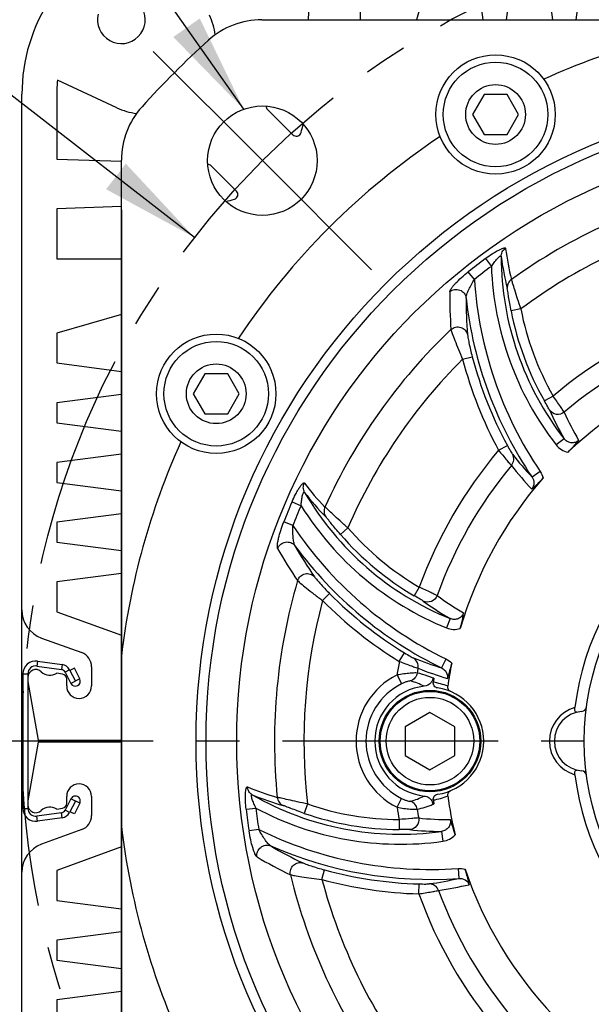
# Model space of a CAD drawing. Header units: millimetres. Extents: x -213 to 420, y -2 to 297.
# Tile 32 of 37: x 318 to 341, y 171 to 211. Entities that reach past the tile are written whole.
import ezdxf
from ezdxf.enums import TextEntityAlignment as Align

# ---------------------------------------------------------------- set-up
doc = ezdxf.new("R2010")
doc.units = ezdxf.units.MM
doc.header["$LTSCALE"] = 23.1
doc.linetypes.add('CENTER', pattern=[0.6, 0.375, -0.075, 0.075, -0.075])
doc.layers.get('0').update_dxf_attribs({"linetype": 'CONTINUOUS'})
for name, color, linetype in [('AXIS', 7, 'CONTINUOUS'), ('COMPONENTS', 7, 'CONTINUOUS'), ('DETAIL', 7, 'CONTINUOUS'), ('DIMENSION', 7, 'CONTINUOUS')]:
    doc.layers.add(name, color=color, linetype=linetype)
doc.styles.get("Standard").update_dxf_attribs({"font": 'arial.ttf'})
doc.styles.add('TEXTSTYLE_4', font='gdt')
doc.dimstyles.new('DIMSTYLE_5', dxfattribs={"dimtxt": 3, "dimasz": 4, "dimexe": 0.18, "dimexo": 0.0625, "dimgap": 0.09, "dimtad": 1, "dimdec": 3, "dimlfac": 2.5, "dimdsep": 46, "dimtxsty": 'STANDARD', "dimblk": '_FILLED', "dimblk1": '_FILLED', "dimblk2": '_FILLED', "dimcen": 0.09, "dimadec": 0, "dimazin": 0, "dimtp": 0.5, "dimtm": 0.5, "dimtfac": 1, "dimtdec": 3, "dimtofl": 0, "dimtmove": 0, "dimatfit": 3, "dimldrblk": '_FILLED', "dimfxl": 1, "dimtolj": 1, "dimarcsym": 0})
doc.dimstyles.new('DIMSTYLE_8', dxfattribs={"dimtxt": 3, "dimasz": 4, "dimexe": 0.18, "dimexo": 0.0625, "dimgap": 0.09, "dimtad": 1, "dimtih": 1, "dimtoh": 1, "dimlfac": 2.5, "dimdsep": 46, "dimtxsty": 'STANDARD', "dimblk": '_FILLED', "dimblk1": '_FILLED', "dimblk2": '_FILLED', "dimcen": 0.09, "dimadec": 0, "dimazin": 0, "dimtol": 1, "dimtp": 0.2, "dimtm": 0.2, "dimtfac": 1, "dimtofl": 0, "dimtmove": 0, "dimatfit": 3, "dimldrblk": '_FILLED', "dimfxl": 1, "dimtolj": 1, "dimarcsym": 0})
doc.dimstyles.get("Standard").update_dxf_attribs({"dimtxt": 3, "dimasz": 4, "dimexe": 0.18, "dimexo": 0.0625, "dimgap": 0.09, "dimtad": 1, "dimdec": 3, "dimdsep": 46, "dimtxsty": 'STANDARD', "dimblk": '_FILLED', "dimblk1": '_FILLED', "dimblk2": '_FILLED', "dimcen": 0.09, "dimadec": 0, "dimazin": 0, "dimtol": 1, "dimtp": 0.001, "dimtm": 0.001, "dimtfac": 1, "dimtdec": 3, "dimtofl": 0, "dimtmove": 0, "dimatfit": 3, "dimldrblk": '_FILLED', "dimfxl": 1, "dimtolj": 1, "dimarcsym": 0})

# ---------------------------------------------------------------- blocks, each defined once
blk = doc.blocks.new('_FILLED')
at = {"color": 0, "linetype": 'BYBLOCK'}
blk.add_solid([(0, 0), (-1, 0.1625), (-1, -0.1625)], dxfattribs=at)
blk = doc.blocks.new('*D10')
at = {"layer": 'DIMENSION', "color": 2, "linetype": 'CONTINUOUS'}
for p, q in [((321.712, 203.055), (321.712, 136.711)), ((379.712, 156.348), (379.712, 136.711)), ((321.712, 138.711), (350.712, 138.711)), ((379.712, 138.711), (350.712, 138.711))]:
    blk.add_line(p, q, dxfattribs=at)
at = {"layer": 'DIMENSION', "color": 2, "linetype": 'CONTINUOUS', "xscale": 4, "yscale": 4, "zscale": 4, "rotation": 180}
blk.add_blockref('_FILLED', (321.712, 138.711), dxfattribs=at)
at = {"layer": 'DIMENSION', "color": 2, "linetype": 'CONTINUOUS', "xscale": 4, "yscale": 4, "zscale": 4}
blk.add_blockref('_FILLED', (379.712, 138.711), dxfattribs=at)
at = {"layer": 'DIMENSION', "color": 2, "linetype": 'CONTINUOUS', "insert": (350.712, 142.461), "char_height": 3, "width": 11.11757, "attachment_point": 2, "line_spacing_factor": 0.9, "style": 'TEXTSTYLE_4'}
blk.add_mtext('{\\Fgdt;o}\\Farial.ttf;145', dxfattribs=at)
blk = doc.blocks.new('*D11')
at = {"layer": 'DIMENSION', "color": 2, "linetype": 'CONTINUOUS'}
for p, q in [((315.269, 207.681), (288.954, 207.681)), ((317.269, 207.681), (315.269, 207.681)), ((324.651, 201.946), (317.269, 207.681))]:
    blk.add_line(p, q, dxfattribs=at)
at = {"layer": 'DIMENSION', "color": 2, "linetype": 'CONTINUOUS', "xscale": 4, "yscale": 4, "zscale": 4, "rotation": 322.1593855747}
blk.add_blockref('_FILLED', (324.651, 201.946), dxfattribs=at)
at = {"layer": 'DIMENSION', "color": 2, "linetype": 'CONTINUOUS', "style": 'TEXTSTYLE_4'}
for s, p in [('`', (306.447, 208.431)), ('n', (295.954, 208.431))]:
    blk.add_text(s, height=3, dxfattribs=at).set_placement(p, align=Align.RIGHT)
at = {"layer": 'DIMENSION', "color": 2, "linetype": 'CONTINUOUS'}
for s, p in [('165', (302.947, 208.431)), ('0.2', (312.269, 208.431))]:
    blk.add_text(s, height=3, dxfattribs=at).set_placement(p, align=Align.RIGHT)

msp = doc.modelspace()

# ---------------------------------------------------------------- linework, layer by layer
at = {"layer": 'AXIS', "color": 2, "linetype": 'CENTER'}
for p, q in [((327.37822, 205.03533), (322.99416, 209.41939)), ((327.37822, 205.03533), (331.76229, 200.65127)), ((350.71194, 181.70162), (314.49792, 181.70162))]:
    msp.add_line(p, q, dxfattribs=at)
msp.add_circle((350.71194, 181.70162), 32.99885, dxfattribs=at)
at = {"layer": 'COMPONENTS', "color": 7, "linetype": 'CONTINUOUS'}
for p, q in [((334.31194, 213.30162), (333.56887, 210.70162)), ((336.25194, 210.70162), (335.91194, 213.30162)), ((337.51194, 213.30162), (337.17194, 210.70162)), ((339.05194, 210.70162), (338.71194, 213.30162)), ((340.31194, 213.30162), (339.97194, 210.70162)), ((329.26305, 211.90162), (329.22114, 210.70162)), ((331.32041, 210.70162), (331.32041, 211.90162)), ((327.35814, 210.70162), (374.06574, 210.70162)), ((321.52861, 207.16396), (319.14158, 208.27705)), ((317.71194, 155.70162), (317.71194, 207.70162)), ((319.11194, 207.70162), (319.11194, 205.10162)), ((336.28754, 207.69067), (335.82566, 206.89067)), ((337.2113, 207.69067), (336.28754, 207.69067)), ((337.67318, 206.89067), (337.2113, 207.69067)), ((328.59818, 206.07812), (327.58248, 207.09382)), ((335.82566, 206.89067), (336.28754, 206.09067)), ((337.2113, 206.09067), (337.67318, 206.89067)), ((336.28754, 206.09067), (337.2113, 206.09067)), ((319.11194, 205.10162), (321.71038, 205.01088)), ((321.71194, 158.34782), (321.71194, 205.05542)), ((325.31974, 204.83108), (326.33544, 203.81538)), ((321.71194, 203.19241), (319.11194, 203.10162)), ((319.11194, 203.10162), (319.11194, 201.09314)), ((319.11194, 201.09314), (321.71194, 201.09314)), ((321.71194, 198.84468), (319.11194, 198.10162)), ((319.11194, 198.10162), (319.11194, 196.90162)), ((319.11194, 196.90162), (321.71194, 196.56162)), ((325.06101, 196.46414), (324.59913, 195.66414)), ((325.98477, 196.46414), (325.06101, 196.46414)), ((326.44665, 195.66414), (325.98477, 196.46414)), ((321.71194, 195.64162), (319.11194, 195.30162)), ((324.59913, 195.66414), (325.06101, 194.86414)), ((325.98477, 194.86414), (326.44665, 195.66414)), ((319.11194, 195.30162), (319.11194, 194.50162)), ((325.06101, 194.86414), (325.98477, 194.86414)), ((319.11194, 194.50162), (321.71194, 194.16162)), ((321.71194, 193.24162), (319.11194, 192.90162)), ((319.11194, 192.90162), (319.11194, 192.10162)), ((319.11194, 192.10162), (321.71194, 191.76162)), ((321.71194, 190.84162), (319.11194, 190.50162)), ((319.11194, 190.50162), (319.11194, 189.70162)), ((319.11194, 189.70162), (321.71194, 189.36162)), ((321.71194, 188.44162), (319.11194, 188.10162)), ((319.11194, 188.10162), (319.11194, 186.90162)), ((319.11194, 186.90162), (321.71194, 185.9553)), ((318.50151, 185.84678), (320.11715, 185.25874)), ((318.31647, 184.72031), (319.30038, 184.58203)), ((319.34667, 184.39705), (319.11194, 184.43844)), ((319.45075, 184.47478), (319.68309, 184.01879)), ((319.82158, 184.62806), (319.64338, 184.53727)), ((320.03949, 184.20038), (319.82158, 184.62806)), ((320.51194, 184.69492), (320.51194, 183.92162)), ((317.95194, 184.40343), (317.95194, 178.99981)), ((317.95194, 184.10162), (318.36807, 181.74162)), ((319.51194, 183.92162), (319.51194, 184.20009)), ((334.11194, 182.85632), (333.11194, 182.27897)), ((335.11194, 182.27897), (334.11194, 182.85632)), ((333.11194, 182.27897), (333.11194, 181.12427)), ((335.11194, 181.12427), (335.11194, 182.27897)), ((318.36807, 181.74162), (321.71194, 181.74162)), ((318.36807, 181.66162), (317.95194, 179.30162)), ((321.71194, 181.66162), (318.36807, 181.66162)), ((333.11194, 181.12427), (334.11194, 180.54692)), ((334.11194, 180.54692), (335.11194, 181.12427)), ((319.68309, 179.38445), (319.45075, 178.92846)), ((319.51194, 179.20315), (319.51194, 179.48162)), ((320.51194, 179.48162), (320.51194, 178.70832)), ((319.11194, 178.9648), (319.34667, 179.00619)), ((320.03949, 179.20286), (319.82158, 178.77517)), ((319.30038, 178.82121), (318.31647, 178.68293)), ((319.82158, 178.77517), (319.64338, 178.86597)), ((320.11715, 178.1445), (318.50151, 177.55646)), ((321.71194, 177.44794), (319.11194, 176.50162)), ((319.11194, 176.50162), (319.11194, 175.30162)), ((319.11194, 175.30162), (321.71194, 174.96162)), ((321.71194, 174.04162), (319.11194, 173.70162)), ((319.11194, 173.70162), (319.11194, 172.90162)), ((319.11194, 172.90162), (321.71194, 172.56162)), ((321.71194, 171.64162), (319.11194, 171.30162)), ((319.11194, 171.30162), (319.11194, 170.50162))]:
    msp.add_line(p, q, dxfattribs=at)
at = {"layer": 'COMPONENTS', "color": 9, "linetype": 'CONTINUOUS'}
for p, q in [((336.34673, 201.10326), (336.58113, 200.78667)), ((335.89781, 200.26127), (335.65207, 200.56914)), ((337.76672, 199.07392), (337.37403, 198.99853)), ((335.4243, 197.05296), (335.81094, 197.15495)), ((339.05999, 195.57474), (338.71265, 195.37663)), ((336.87224, 193.39325), (337.22399, 193.5834)), ((339.50173, 193.85881), (339.18615, 193.61316)), ((338.54451, 192.53864), (338.21412, 192.31511)), ((328.57048, 191.32133), (328.93178, 191.16436)), ((328.6027, 190.36768), (328.23595, 190.51143)), ((330.8149, 190.27386), (330.51251, 190.01223)), ((329.79678, 187.35245), (330.08063, 187.6341)), ((333.68449, 187.89012), (333.48275, 187.54488)), ((334.92502, 186.62495), (334.77455, 186.25443)), ((332.88059, 184.90702), (333.09014, 185.24757)), ((318.34431, 184.91837), (318.31647, 184.72031)), ((334.75613, 185.00304), (334.58177, 184.64427)), ((319.32822, 184.78009), (319.30038, 184.58203)), ((319.62895, 184.56558), (319.45075, 184.47478)), ((317.75194, 184.40343), (317.95194, 184.40343)), ((320.03949, 184.20038), (319.68309, 184.01879)), ((332.79095, 184.36054), (332.96825, 184.00367)), ((334.236, 184.23812), (334.17395, 184.26388)), ((320.03949, 179.20286), (319.68309, 179.38445)), ((332.79095, 179.0427), (332.96825, 179.39956)), ((317.75194, 178.99981), (317.95194, 178.99981)), ((319.62895, 178.83766), (319.45075, 178.92846)), ((326.72702, 178.96181), (327.1184, 179.00651)), ((329.19447, 179.17688), (329.06342, 178.79911)), ((318.34431, 178.48487), (318.31647, 178.68293)), ((319.32822, 178.62315), (319.30038, 178.82121)), ((332.87148, 178.5473), (332.86939, 178.14744)), ((327.23175, 178.15203), (326.84225, 178.09315)), ((334.5784, 178.07189), (334.63335, 177.67577)), ((329.77347, 176.13781), (329.87846, 176.52364)), ((335.24309, 176.58283), (335.27148, 176.18494)), ((333.66684, 175.5619), (333.67804, 175.96161))]:
    msp.add_line(p, q, dxfattribs=at)
at = {"layer": 'COMPONENTS', "color": 3, "linetype": 'CONTINUOUS'}
for p, q in [((318.34431, 184.91837), (319.32822, 184.78009)), ((319.62895, 184.56558), (319.86129, 184.10958)), ((317.75194, 184.40343), (317.75194, 178.99981)), ((319.86129, 179.29366), (319.62895, 178.83766)), ((319.32822, 178.62315), (318.34431, 178.48487))]:
    msp.add_line(p, q, dxfattribs=at)
at = {"layer": 'COMPONENTS', "color": 7, "linetype": 'CONTINUOUS'}
for centre, radius in [((336.74942, 206.89067), 2.4), ((336.74942, 206.89067), 2.1), ((336.74942, 206.89067), 1.2), ((350.71194, 181.70162), 26), ((350.71194, 181.70162), 25.6), ((327.37741, 205.03614), 2.2), ((350.71194, 181.70162), 24.36473), ((325.52289, 195.66414), 2.4), ((325.52289, 195.66414), 2.1), ((325.52289, 195.66414), 1.2), ((350.71194, 181.70162), 10.4), ((334.11194, 181.70162), 2.04), ((334.11194, 181.70162), 2), ((334.11194, 181.70162), 1.76)]:
    msp.add_circle(centre, radius, dxfattribs=at)
for centre, radius, start, end in [((324.71194, 207.70162), 7, 146.253817, 180), ((321.71194, 210.70162), 0.96, 166.388166, 103.611834), ((327.35814, 207.50162), 3.2, 90, 132.150955), ((322.71194, 209.70162), 2.8, 8.009594, 25), ((350.71194, 181.70162), 29.2, 96.709797, 114.323192), ((350.71194, 181.70162), 38, 132.150955, 137.849045), ((324.71194, 207.70162), 5.6, 174.102173, 180), ((322.71194, 209.70162), 2.8, 245, 261.990406), ((324.91194, 205.05542), 3.2, 137.849045, 180), ((327.7239, 207.23524), 0.2, 182, 225), ((325.10038, 207.31318), 4, 343.273714, 348.273116), ((350.71194, 181.70162), 29.2, 123.676808, 146.323192), ((328.7396, 206.21954), 0.2, 225, 343.273714), ((325.17832, 204.68966), 0.2, 45, 88), ((325.10038, 207.31318), 4, 281.726884, 286.726286), ((326.19402, 203.67395), 0.2, 286.726286, 45), ((350.71194, 181.70162), 16.03527, 108.721004, 133.587664), ((350.71194, 181.70162), 29.2, 155.676808, 173.290203), ((350.71194, 181.70162), 10.86197, 7.12926, 172.870747), ((350.71194, 181.70162), 16.03527, 138.721004, 163.587664), ((318.91194, 186.97441), 1.2, 180, 250), ((319.91194, 184.69492), 0.6, 0, 70), ((350.71194, 181.70162), 16.03527, 168.721014, 172.100797), ((318.27194, 184.40343), 0.32, 82, 180), ((318.27194, 184.26162), 0.32, 46.454192, 180), ((318.83686, 184.85598), 0.5, 226.454192, 303.377151), ((319.27255, 184.38398), 0.2, 27, 82), ((319.31194, 184.20009), 0.2, 0, 80), ((319.86129, 184.10958), 0.2, 207, 27), ((333.65129, 181.70162), 2.6, 76.234327, 77.014025), ((350.71194, 181.70162), 16.63478, 171.268185, 171.826669), ((320.01194, 183.92162), 0.5, 180, 360), ((334.11194, 181.70162), 2.2175, 95.937305, 264.062566), ((334.11194, 181.70162), 2.16, 278.165903, 81.834098), ((340.31194, 181.70162), 1.2, 94.411726, 265.588274), ((340.20424, 183.09747), 0.2, 274.411726, 352.433077), ((340.20424, 180.30577), 0.2, 7.566923, 85.588274), ((350.71194, 181.70162), 10.86197, 187.12926, 352.870747), ((320.01194, 179.48162), 0.5, 0, 180), ((319.86129, 179.29366), 0.2, 333, 153), ((350.71194, 181.70162), 16.63478, 188.173332, 188.731814), ((350.71194, 181.70162), 16.03527, 187.899203, 193.587669), ((318.27194, 179.14162), 0.32, 180, 313.545808), ((318.27194, 178.99981), 0.32, 180, 278), ((318.83686, 178.54726), 0.5, 56.622849, 133.545808), ((319.27255, 179.01926), 0.2, 278, 333), ((319.31194, 179.20315), 0.2, 280, 360), ((333.86562, 179.1074), 0.375, 15.788933, 22.170764), ((333.89216, 179.11487), 0.34743, 8.813641, 15.794271), ((333.65129, 181.70162), 2.6, 282.985974, 283.765672), ((319.91194, 178.70832), 0.6, 290, 360), ((350.71194, 181.70162), 29.2, 186.709797, 204.323192), ((318.91194, 176.42883), 1.2, 110, 180), ((350.71194, 181.70162), 16.03527, 198.721004, 223.587664)]:
    msp.add_arc(centre, radius, start, end, dxfattribs=at)
at = {"layer": 'COMPONENTS', "color": 9, "linetype": 'CONTINUOUS'}
for centre, radius, start, end in [((350.71194, 181.70162), 22.84685, 103.59561, 125.676457), ((350.71194, 181.70162), 21.66508, 104.880872, 126.692166), ((348.05357, 202.93261), 10.99567, 187.448363, 194.063781), ((350.71194, 181.70162), 24.14089, 126.516692, 128.596528), ((348.9631, 201.22344), 11.9898, 180.204313, 217.896917), ((348.31468, 202.69038), 11.44135, 187.582332, 194.138061), ((350.71194, 181.70162), 23.74697, 126.517183, 128.593413), ((348.9631, 201.22344), 12.38966, 182.021158, 217.895278), ((351.47442, 201.28678), 15.61034, 183.763962, 214.081555), ((352.53578, 199.60733), 17.63069, 179.483522, 184.422342), ((352.56152, 199.45071), 16.99897, 179.786276, 184.751047), ((351.47442, 201.28678), 16.0102, 186.356887, 214.081581), ((348.9631, 201.22344), 11.80071, 190.867623, 209.700275), ((348.9631, 201.22344), 11.40085, 190.867623, 209.700275), ((350.71194, 181.70162), 18.11716, 109.809236, 130.026685), ((350.71194, 181.70162), 22.84685, 133.59561, 155.676457), ((350.71194, 181.70162), 17.32931, 110.261021, 130.264107), ((351.47442, 201.28678), 16.19929, 194.777293, 208.39441), ((350.71194, 181.70162), 21.66508, 134.880872, 156.692166), ((351.47442, 201.28678), 16.59915, 194.777294, 208.39441), ((350.24886, 200.01725), 12.38657, 203.815951, 209.814137), ((350.6103, 199.8433), 12.13939, 203.899816, 209.91043), ((350.71194, 181.70162), 18.11716, 139.809236, 160.026685), ((349.90109, 203.11222), 15.9111, 218.391711, 222.733611), ((350.71194, 181.70162), 17.32931, 140.261021, 160.264107), ((350.33884, 203.06463), 16.53904, 218.450148, 222.798318), ((337.79423, 198.75901), 10.99567, 217.448363, 224.063781), ((339.43649, 197.73359), 11.9898, 210.204313, 247.896917), ((338.14147, 198.67979), 11.44135, 217.582332, 224.13806), ((350.71194, 181.70162), 24.14089, 156.516692, 158.596528), ((350.71194, 181.70162), 23.74697, 156.517228, 158.593404), ((339.43649, 197.73359), 12.38966, 212.021313, 247.895278), ((341.57969, 199.04411), 15.61034, 213.763918, 244.081555), ((339.43649, 197.73359), 11.80071, 220.867623, 239.700275), ((339.43649, 197.73359), 11.40085, 220.867623, 239.700275), ((343.31893, 198.10762), 17.6073, 209.478597, 214.424323), ((343.44483, 198.00126), 17.00572, 209.787347, 214.750414), ((341.57969, 199.04411), 16.0102, 216.356604, 244.081581), ((350.71194, 181.70162), 22.84685, 163.59561, 185.676457), ((341.57969, 199.04411), 16.19929, 224.777293, 238.39441), ((350.71194, 181.70162), 21.66508, 164.880872, 186.692166), ((341.57969, 199.04411), 16.59915, 224.777294, 238.39441), ((341.15309, 197.33188), 12.38657, 233.815951, 239.814136), ((341.55308, 197.36195), 12.13939, 233.899816, 239.91043), ((350.71194, 181.70162), 18.11716, 169.809236, 171.56066), ((339.30442, 199.83832), 15.9111, 248.391711, 252.733611), ((350.71194, 181.70162), 17.32931, 170.261021, 170.914517), ((339.70732, 200.01597), 16.53904, 248.450148, 252.798319), ((334.11194, 181.70162), 2.96898, 116.418852, 243.581152), ((332.53576, 181.25816), 2.97176, 63.050903, 74.435389), ((333.92099, 181.75748), 2.33185, 67.087992, 81.985089), ((334.11194, 181.70162), 2.5705, 116.41877, 243.58123), ((340.31194, 181.70162), 1.4, 105.659945, 254.34008), ((330.99617, 190.0149), 10.99567, 247.448363, 254.063781), ((332.93112, 189.94799), 11.9898, 240.204313, 277.896917), ((331.33651, 190.11992), 11.44135, 247.582331, 254.138061), ((332.53572, 182.14517), 2.97187, 285.564819, 296.948905), ((333.92089, 181.64615), 2.33225, 278.016212, 292.910728), ((350.71194, 181.70162), 24.14089, 186.516692, 188.596528), ((350.71194, 181.70162), 23.74697, 186.517019, 188.593567), ((332.93112, 189.94799), 12.38966, 242.020574, 277.895278), ((332.93112, 189.94799), 11.40085, 250.867623, 269.700275), ((350.71194, 181.70162), 18.11716, 188.439341, 190.026685), ((350.71194, 181.70162), 17.32931, 189.085483, 190.264107), ((332.93112, 189.94799), 11.80071, 250.867623, 269.700275), ((334.94996, 190.68443), 12.13939, 263.899815, 269.910433), ((334.13193, 192.15454), 15.61034, 243.764388, 274.081555), ((334.6186, 190.4584), 12.38657, 263.815951, 269.814137), ((334.13193, 192.15454), 16.0102, 246.35666, 274.081581), ((336.26798, 192.18272), 17.00432, 239.787126, 244.750549), ((336.10871, 192.21762), 17.61234, 239.479629, 244.423871), ((334.13193, 192.15454), 16.19929, 254.777293, 268.39441), ((350.71194, 181.70162), 22.84685, 193.59561, 215.676457), ((334.13193, 192.15454), 16.59915, 254.777294, 268.39441), ((350.71194, 181.70162), 21.66508, 194.880872, 216.692166), ((331.76439, 191.70471), 15.9111, 278.391711, 282.733611), ((332.02449, 192.05998), 16.53901, 278.450148, 282.798326), ((350.71194, 181.70162), 18.11716, 199.809236, 220.026685), ((350.71194, 181.70162), 17.32931, 200.261021, 220.264107)]:
    msp.add_arc(centre, radius, start, end, dxfattribs=at)
at = {"layer": 'COMPONENTS', "color": 3, "linetype": 'CONTINUOUS'}
for centre, radius, start, end in [((318.27194, 184.40343), 0.52, 82, 180), ((319.27255, 184.38398), 0.4, 27, 82), ((318.27194, 178.99981), 0.52, 180, 278), ((319.27255, 179.01926), 0.4, 278, 333)]:
    msp.add_arc(centre, radius, start, end, dxfattribs=at)
at = {"layer": 'COMPONENTS', "color": 9, "linetype": 'CONTINUOUS'}
for points, knots in [([(336.34673, 201.10326), (336.43543, 201.16898), (336.56886, 201.26169), (336.74744, 201.37167), (336.86952, 201.43943), (336.96366, 201.48464), (337.02973, 201.51026), (337.06937, 201.52249), (337.10176, 201.52871), (337.1264, 201.52919), (337.14497, 201.52259), (337.15005, 201.51208), (337.15068, 201.50721)], [0, 0, 0, 0, 0.35610538, 0.52362468, 0.67639147, 0.80638572, 0.86009725, 0.9048566, 0.94011087, 0.96598915, 0.98417818, 1, 1, 1, 1]), ([(336.97337, 201.18074), (336.97347, 201.24431), (337.00638, 201.37395), (337.09724, 201.47179), (337.15068, 201.50721)], [0, 0, 0, 0, 0.4978642, 1, 1, 1, 1]), ([(336.58114, 200.78667), (336.61759, 200.84069), (336.67378, 200.91976), (336.75238, 201.01986), (336.8106, 201.08826), (336.86599, 201.14572), (336.90984, 201.18422), (336.94055, 201.20073), (336.95846, 201.20527), (336.97168, 201.19577), (336.97302, 201.18594), (336.97337, 201.18077)], [0, 0, 0, 0, 0.32689891, 0.48620361, 0.63846676, 0.77680483, 0.88782464, 0.92685477, 0.95366044, 0.97404503, 1, 1, 1, 1]), ([(334.9058, 199.76626), (334.90597, 199.78587), (334.92808, 199.8342), (334.97717, 199.91011), (335.05216, 200.0041), (335.18444, 200.15161), (335.38369, 200.34527), (335.55843, 200.49444), (335.65207, 200.56914)], [0, 0, 0, 0, 0.05316663, 0.13772018, 0.24788161, 0.37748092, 0.67527066, 1, 1, 1, 1]), ([(335.56265, 199.51425), (335.56149, 199.53579), (335.57178, 199.58619), (335.60711, 199.69995), (335.67627, 199.86039), (335.7778, 200.06008), (335.85598, 200.19422), (335.89781, 200.26126)], [0, 0, 0, 0, 0.07855326, 0.18399587, 0.43519162, 0.71226519, 1, 1, 1, 1]), ([(337.38749, 200.26064), (337.3304, 200.22067), (337.23583, 200.10909), (337.21247, 199.96441), (337.21989, 199.89573)], [0, 0, 0, 0, 0.50218271, 1, 1, 1, 1]), ([(337.37403, 198.99853), (337.35518, 199.0967), (337.32067, 199.28483), (337.2782, 199.54496), (337.24536, 199.74562), (337.22965, 199.85698), (337.21989, 199.89573)], [0, 0, 0, 0, 0.32940413, 0.63029123, 0.86832367, 1, 1, 1, 1]), ([(337.76672, 199.07392), (337.72114, 199.20776), (337.63686, 199.46176), (337.52852, 199.80893), (337.44749, 200.07045), (337.40588, 200.21235), (337.38749, 200.26064)], [0, 0, 0, 0, 0.34044218, 0.64439127, 0.87556909, 1, 1, 1, 1]), ([(334.90588, 199.76638), (334.96044, 199.81163), (335.09715, 199.87342), (335.31815, 199.85036), (335.49743, 199.72057), (335.55454, 199.58335), (335.56266, 199.51423)], [0, 0, 0, 0, 0.25119267, 0.50342514, 0.75334288, 1, 1, 1, 1]), ([(334.95762, 198.24782), (335.00905, 198.29445), (335.13931, 198.36152), (335.35621, 198.3522), (335.54007, 198.23839), (335.60688, 198.10948), (335.62095, 198.04274)], [0, 0, 0, 0, 0.25129322, 0.50329721, 0.7531041, 1, 1, 1, 1]), ([(334.95757, 198.24787), (334.97189, 198.19454), (335.02385, 198.04842), (335.12131, 197.78178), (335.25961, 197.43572), (335.36641, 197.18456), (335.4243, 197.05296)], [0, 0, 0, 0, 0.1290844, 0.36200954, 0.66392412, 1, 1, 1, 1]), ([(335.62095, 198.04274), (335.62435, 198.00186), (335.64427, 197.89064), (335.7009, 197.5934), (335.76247, 197.33868), (335.81094, 197.15495)], [0, 0, 0, 0, 0.13549672, 0.37240437, 1, 1, 1, 1]), ([(339.51179, 194.92516), (339.49492, 194.95228), (339.44217, 195.02751), (339.29164, 195.24403), (339.15814, 195.43357), (339.05999, 195.57474)], [0, 0, 0, 0, 0.12112312, 0.34811028, 1, 1, 1, 1]), ([(338.91704, 195.01555), (338.91004, 195.03143), (338.88552, 195.07427), (338.81765, 195.19466), (338.75678, 195.29926), (338.71265, 195.37663)], [0, 0, 0, 0, 0.12542749, 0.35604249, 1, 1, 1, 1]), ([(339.51177, 194.92518), (339.42665, 194.8544), (339.1855, 194.78282), (338.97502, 194.92272), (338.91704, 195.01555)], [0, 0, 0, 0, 0.50284647, 1, 1, 1, 1]), ([(337.22399, 193.5834), (337.26598, 193.50573), (337.32398, 193.401), (337.39486, 193.28488), (337.41993, 193.2439), (337.43024, 193.23089)], [0, 0, 0, 0, 0.64834186, 0.87807729, 1, 1, 1, 1]), ([(339.18595, 193.61344), (339.24378, 193.53916), (339.38604, 193.4095), (339.56424, 193.33629), (339.65621, 193.31629)], [0, 0, 0, 0, 0.50003456, 1, 1, 1, 1]), ([(340.08781, 193.79005), (340.04665, 193.75342), (339.94695, 193.69762), (339.77775, 193.68518), (339.61884, 193.74101), (339.535, 193.81567), (339.50173, 193.8588)], [0, 0, 0, 0, 0.25135094, 0.50205929, 0.75151229, 1, 1, 1, 1]), ([(336.87224, 193.39325), (336.98075, 193.2578), (337.12894, 193.07613), (337.30275, 192.87388), (337.36367, 192.80326), (337.3863, 192.7801)], [0, 0, 0, 0, 0.65063952, 0.87859557, 1, 1, 1, 1]), ([(337.3863, 192.7801), (337.43751, 192.84088), (337.50481, 192.99635), (337.46911, 193.16239), (337.43024, 193.23089)], [0, 0, 0, 0, 0.50228165, 1, 1, 1, 1]), ([(328.57048, 191.32133), (328.61444, 191.42259), (328.68363, 191.5696), (328.7833, 191.75414), (328.85515, 191.87386), (328.91407, 191.96008), (328.95848, 192.01531), (328.98669, 192.04572), (329.01163, 192.0673), (329.03273, 192.08003), (329.05212, 192.0836), (329.06177, 192.07704), (329.06475, 192.07314)], [0, 0, 0, 0, 0.35610538, 0.52362468, 0.67639147, 0.80638572, 0.86009725, 0.9048566, 0.94011087, 0.96598915, 0.98417818, 1, 1, 1, 1]), ([(329.07444, 191.70174), (329.04273, 191.75685), (329.00641, 191.88557), (329.03617, 192.01574), (329.06475, 192.07314)], [0, 0, 0, 0, 0.4978643, 1, 1, 1, 1]), ([(338.21412, 192.31511), (338.26227, 192.24461), (338.31855, 192.07004), (338.25695, 191.89452), (338.20327, 191.82761)], [0, 0, 0, 0, 0.49878488, 1, 1, 1, 1]), ([(328.93178, 191.16436), (328.93634, 191.22937), (328.94547, 191.32594), (328.96348, 191.45192), (328.97971, 191.54028), (328.99894, 191.61773), (329.01768, 191.673), (329.03601, 191.70265), (329.04925, 191.71553), (329.06545, 191.71392), (329.07153, 191.70607), (329.07441, 191.70178)], [0, 0, 0, 0, 0.32689888, 0.48620356, 0.6384667, 0.77680477, 0.8878246, 0.92685474, 0.95366044, 0.97404503, 1, 1, 1, 1]), ([(329.89311, 191.11198), (329.86366, 191.04882), (329.83755, 190.9049), (329.88966, 190.76793), (329.93043, 190.71216)], [0, 0, 0, 0, 0.50218271, 1, 1, 1, 1]), ([(330.8149, 190.27386), (330.70851, 190.36698), (330.50852, 190.54481), (330.24111, 190.7913), (330.04017, 190.97727), (329.93319, 191.07936), (329.89311, 191.11198)], [0, 0, 0, 0, 0.34044218, 0.64439127, 0.87556909, 1, 1, 1, 1]), ([(327.99108, 189.4431), (327.98142, 189.46017), (327.97643, 189.5131), (327.981, 189.60339), (327.99896, 189.72229), (328.03976, 189.91615), (328.11549, 190.18344), (328.19221, 190.39995), (328.23595, 190.51143)], [0, 0, 0, 0, 0.05318391, 0.13776889, 0.24794567, 0.37754479, 0.67531051, 1, 1, 1, 1]), ([(330.51251, 190.01223), (330.44711, 190.08782), (330.32315, 190.23349), (330.15631, 190.43753), (330.02754, 190.5949), (329.95826, 190.68348), (329.93043, 190.71216)], [0, 0, 0, 0, 0.32940413, 0.63029123, 0.86832367, 1, 1, 1, 1]), ([(328.68596, 189.55316), (328.67418, 189.57124), (328.65789, 189.62004), (328.6316, 189.73622), (328.61128, 189.90974), (328.59936, 190.13344), (328.6, 190.28871), (328.60271, 190.36768)], [0, 0, 0, 0, 0.0785532, 0.18399571, 0.43519136, 0.71226492, 1, 1, 1, 1]), ([(327.99111, 189.44314), (328.01574, 189.5096), (328.10323, 189.63146), (328.30616, 189.722), (328.52631, 189.69924), (328.64438, 189.60896), (328.68598, 189.55315)], [0, 0, 0, 0, 0.25119267, 0.50342514, 0.75334288, 1, 1, 1, 1]), ([(328.7952, 188.15389), (328.81642, 188.21999), (328.8957, 188.34321), (329.0882, 188.44358), (329.30433, 188.43695), (329.42664, 188.35872), (329.4722, 188.30795)], [0, 0, 0, 0, 0.25129322, 0.50329721, 0.7531041, 1, 1, 1, 1]), ([(328.79513, 188.15391), (328.8342, 188.11489), (328.95225, 188.01432), (329.16998, 187.83213), (329.46278, 187.60159), (329.68085, 187.43747), (329.79678, 187.35245)], [0, 0, 0, 0, 0.1290844, 0.36200954, 0.66392412, 1, 1, 1, 1]), ([(329.4722, 188.30796), (329.49558, 188.27425), (329.56844, 188.18789), (329.76611, 187.95879), (329.94679, 187.76898), (330.08063, 187.6341)], [0, 0, 0, 0, 0.13549672, 0.37240437, 1, 1, 1, 1]), ([(334.40056, 187.55347), (334.37238, 187.56852), (334.28909, 187.6073), (334.05047, 187.71954), (333.84008, 187.81695), (333.68449, 187.89012)], [0, 0, 0, 0, 0.12112312, 0.34811028, 1, 1, 1, 1]), ([(333.84029, 187.33438), (333.82629, 187.34462), (333.78364, 187.36947), (333.66466, 187.43979), (333.55965, 187.49995), (333.48275, 187.54488)], [0, 0, 0, 0, 0.12542749, 0.35604249, 1, 1, 1, 1]), ([(334.40053, 187.55348), (334.3622, 187.44962), (334.18915, 187.26705), (333.93692, 187.28297), (333.84029, 187.33437)], [0, 0, 0, 0, 0.50284647, 1, 1, 1, 1]), ([(335.46695, 186.85845), (335.44963, 186.80614), (335.39118, 186.70797), (335.25087, 186.61259), (335.08534, 186.58149), (334.9754, 186.60423), (334.92502, 186.62495)], [0, 0, 0, 0, 0.25135095, 0.50205929, 0.75151228, 1, 1, 1, 1]), ([(334.77423, 186.25456), (334.86145, 186.21915), (335.04948, 186.17799), (335.24041, 186.20369), (335.33006, 186.23235)], [0, 0, 0, 0, 0.50003456, 1, 1, 1, 1]), ([(333.09014, 185.24757), (333.16534, 185.2013), (333.26793, 185.1396), (333.38738, 185.07448), (333.42958, 185.05152), (333.44502, 185.04541)], [0, 0, 0, 0, 0.64834186, 0.87807729, 1, 1, 1, 1]), ([(332.88059, 184.90702), (333.04229, 184.84398), (333.26146, 184.76074), (333.51311, 184.67249), (333.60118, 184.64179), (333.63236, 184.63305)], [0, 0, 0, 0, 0.65063952, 0.87859557, 1, 1, 1, 1]), ([(333.63236, 184.63305), (333.64631, 184.71129), (333.62687, 184.87958), (333.51293, 185.00552), (333.44502, 185.04541)], [0, 0, 0, 0, 0.50228165, 1, 1, 1, 1]), ([(333.60004, 184.43805), (333.56773, 184.44407), (333.47172, 184.44061), (333.29444, 184.43277), (333.05687, 184.40588), (332.88269, 184.37796), (332.79095, 184.36054)], [0, 0, 0, 0, 0.12105232, 0.35016586, 0.65601674, 1, 1, 1, 1]), ([(333.6, 184.43806), (333.58854, 184.36704), (333.52631, 184.22901), (333.40088, 184.14375), (333.33316, 184.12095)], [0, 0, 0, 0, 0.50166502, 1, 1, 1, 1]), ([(334.17395, 184.26388), (334.1271, 184.28315), (333.94092, 184.35674), (333.74633, 184.40748), (333.60004, 184.43805)], [0, 0, 0, 0, 0.2531575, 1, 1, 1, 1]), ([(334.58177, 184.64427), (334.65871, 184.60729), (334.79474, 184.48424), (334.82916, 184.30144), (334.81612, 184.21665)], [0, 0, 0, 0, 0.49878475, 1, 1, 1, 1]), ([(333.33316, 184.12095), (333.31931, 184.12482), (333.27491, 184.11584), (333.19525, 184.09775), (333.08693, 184.05861), (333.00898, 184.02392), (332.96825, 184.00367)], [0, 0, 0, 0, 0.11181844, 0.33567004, 0.6463422, 1, 1, 1, 1]), ([(326.72702, 178.96181), (326.71446, 179.07148), (326.70088, 179.23339), (326.69492, 179.44303), (326.69728, 179.58264), (326.7052, 179.68677), (326.71605, 179.75681), (326.72527, 179.79725), (326.73608, 179.8284), (326.74799, 179.84998), (326.76299, 179.86277), (326.77463, 179.86191), (326.77916, 179.86002)], [0, 0, 0, 0, 0.35610538, 0.52362468, 0.67639147, 0.80638572, 0.86009725, 0.9048566, 0.94011087, 0.96598915, 0.98417818, 1, 1, 1, 1]), ([(326.97323, 179.54324), (326.91823, 179.57511), (326.82242, 179.66843), (326.78311, 179.79603), (326.77916, 179.86002)], [0, 0, 0, 0, 0.49786411, 1, 1, 1, 1]), ([(327.1184, 179.00651), (327.08985, 179.06509), (327.04946, 179.1533), (327.00207, 179.27141), (326.97195, 179.35603), (326.94987, 179.43273), (326.93847, 179.48996), (326.93952, 179.52481), (326.94454, 179.54258), (326.95938, 179.54929), (326.96857, 179.54553), (326.97321, 179.54325)], [0, 0, 0, 0, 0.32689895, 0.48620366, 0.63846682, 0.7768049, 0.88782468, 0.92685479, 0.95366044, 0.97404502, 1, 1, 1, 1]), ([(329.19447, 179.17688), (329.05578, 179.20433), (328.79366, 179.25834), (328.43884, 179.3381), (328.17184, 179.39869), (328.02814, 179.4336), (327.97713, 179.44182)], [0, 0, 0, 0, 0.34044218, 0.64439127, 0.87556909, 1, 1, 1, 1]), ([(327.97713, 179.44182), (327.9832, 179.37239), (328.03254, 179.2347), (328.14616, 179.14213), (328.20936, 179.11422)], [0, 0, 0, 0, 0.50218271, 1, 1, 1, 1]), ([(332.96825, 179.39956), (333.00898, 179.37932), (333.08693, 179.34463), (333.19525, 179.30549), (333.27491, 179.2874), (333.31931, 179.27842), (333.33316, 179.28229)], [0, 0, 0, 0, 0.35365757, 0.66433045, 0.88817975, 1, 1, 1, 1]), ([(329.06342, 178.79911), (328.96898, 178.83187), (328.7888, 178.89605), (328.54229, 178.98933), (328.35208, 179.06123), (328.24779, 179.1033), (328.20936, 179.11422)], [0, 0, 0, 0, 0.32940413, 0.63029123, 0.86832367, 1, 1, 1, 1]), ([(332.79095, 179.0427), (332.88269, 179.02528), (333.05687, 178.99736), (333.29444, 178.97047), (333.47172, 178.96263), (333.56773, 178.95917), (333.60004, 178.96518)], [0, 0, 0, 0, 0.34398304, 0.64983412, 0.87894604, 1, 1, 1, 1]), ([(333.60004, 178.96518), (333.58857, 179.0362), (333.52632, 179.17424), (333.40088, 179.25949), (333.33316, 179.28229)], [0, 0, 0, 0, 0.50166431, 1, 1, 1, 1]), ([(333.60004, 178.96518), (333.70811, 178.98777), (333.86879, 179.0306), (334.08107, 179.0982), (334.18387, 179.1434), (334.236, 179.16512)], [0, 0, 0, 0, 0.49603972, 0.74624706, 1, 1, 1, 1]), ([(333.65995, 178.61378), (333.62802, 178.61273), (333.53649, 178.60466), (333.27372, 178.58256), (333.04282, 178.56172), (332.87148, 178.5473)], [0, 0, 0, 0, 0.12112312, 0.34811028, 1, 1, 1, 1]), ([(333.65991, 178.61378), (333.67865, 178.50467), (333.62007, 178.26003), (333.39367, 178.1477), (333.28428, 178.1439)], [0, 0, 0, 0, 0.50284647, 1, 1, 1, 1]), ([(334.93098, 178.54507), (334.94213, 178.49111), (334.9406, 178.37687), (334.86678, 178.22412), (334.73897, 178.11442), (334.6324, 178.07914), (334.5784, 178.07189)], [0, 0, 0, 0, 0.25135106, 0.50205945, 0.75151238, 1, 1, 1, 1]), ([(327.71111, 177.48827), (327.69187, 177.49804), (327.65336, 177.53215), (327.57251, 177.61962), (327.46815, 177.75973), (327.34597, 177.94751), (327.2689, 178.08229), (327.23175, 178.15203)], [0, 0, 0, 0, 0.07855324, 0.18399582, 0.43519155, 0.71226514, 1, 1, 1, 1]), ([(333.28428, 178.14391), (333.26704, 178.14578), (333.21768, 178.14597), (333.07948, 178.14738), (332.95846, 178.14697), (332.86939, 178.14744)], [0, 0, 0, 0, 0.12542749, 0.35604249, 1, 1, 1, 1]), ([(327.16437, 177.04549), (327.14747, 177.05545), (327.11669, 177.09879), (327.07549, 177.17926), (327.03159, 177.29121), (326.97, 177.4795), (326.90193, 177.74885), (326.86012, 177.97473), (326.84225, 178.09315)], [0, 0, 0, 0, 0.05318057, 0.13775943, 0.24793326, 0.37753252, 0.67530306, 1, 1, 1, 1]), ([(334.63301, 177.67573), (334.72625, 177.68867), (334.90967, 177.74704), (335.06216, 177.86476), (335.12547, 177.93441)], [0, 0, 0, 0, 0.50003459, 1, 1, 1, 1]), ([(327.16437, 177.04556), (327.15246, 177.11543), (327.1673, 177.26472), (327.29777, 177.44458), (327.49981, 177.53495), (327.6472, 177.5158), (327.71113, 177.48827)], [0, 0, 0, 0, 0.25119267, 0.50342514, 0.75334288, 1, 1, 1, 1]), ([(328.50535, 176.33108), (328.49068, 176.39894), (328.49772, 176.54529), (328.61425, 176.72846), (328.80474, 176.83078), (328.94978, 176.82419), (329.01462, 176.803)], [0, 0, 0, 0, 0.25129322, 0.50329721, 0.7531041, 1, 1, 1, 1]), ([(329.01462, 176.80301), (329.05172, 176.7855), (329.158, 176.74715), (329.44373, 176.64758), (329.69511, 176.57354), (329.87846, 176.52364)], [0, 0, 0, 0, 0.13549672, 0.37240437, 1, 1, 1, 1]), ([(328.50528, 176.33107), (328.55863, 176.3168), (328.71115, 176.28874), (328.99079, 176.23982), (329.35964, 176.18657), (329.63056, 176.15347), (329.77347, 176.13781)], [0, 0, 0, 0, 0.1290844, 0.36200954, 0.66392412, 1, 1, 1, 1]), ([(335.27148, 176.18494), (335.3566, 176.19139), (335.53593, 176.15284), (335.65713, 176.01174), (335.68823, 175.93179)], [0, 0, 0, 0, 0.49878489, 1, 1, 1, 1]), ([(333.67804, 175.96161), (333.7663, 175.95913), (333.886, 175.957), (334.022, 175.96032), (334.07003, 175.96154), (334.08645, 175.96397)], [0, 0, 0, 0, 0.64834186, 0.87807729, 1, 1, 1, 1]), ([(334.45488, 175.70052), (334.42783, 175.77526), (334.32685, 175.91128), (334.16521, 175.96338), (334.08645, 175.96397)], [0, 0, 0, 0, 0.50228165, 1, 1, 1, 1]), ([(333.66684, 175.5619), (333.83839, 175.58816), (334.06982, 175.62565), (334.33188, 175.67506), (334.4235, 175.6925), (334.45488, 175.70052)], [0, 0, 0, 0, 0.65063952, 0.87859557, 1, 1, 1, 1])]:
    msp.add_open_spline(points, degree=3, knots=knots, dxfattribs=at)
at = {"layer": 'COMPONENTS', "color": 7, "linetype": 'CONTINUOUS'}
for points, knots in [([(339.65617, 193.31625), (339.70028, 193.35825), (339.85211, 193.50878), (339.99223, 193.67076), (340.0878, 193.79004)], [0, 0, 0, 0, 0.28492872, 1, 1, 1, 1]), ([(338.20333, 191.82767), (338.23795, 191.85782), (338.39886, 192.00001), (338.54989, 192.15355), (338.66128, 192.28044)], [0, 0, 0, 0, 0.21376836, 1, 1, 1, 1]), ([(335.33004, 186.2323), (335.34725, 186.29073), (335.40347, 186.49701), (335.44383, 186.70735), (335.46695, 186.85843)], [0, 0, 0, 0, 0.28492861, 1, 1, 1, 1]), ([(334.81613, 184.21674), (334.83104, 184.26015), (334.8993, 184.46375), (334.95333, 184.67224), (334.98635, 184.83782)], [0, 0, 0, 0, 0.21376827, 1, 1, 1, 1]), ([(334.41874, 183.83972), (334.39232, 183.84351), (334.34035, 183.8617), (334.27977, 183.91615), (334.24525, 183.98846), (334.24251, 184.04135), (334.24613, 184.06656)], [0, 0, 0, 0, 0.25456549, 0.50968903, 0.75712159, 1, 1, 1, 1]), ([(334.95198, 183.69158), (334.91196, 183.70847), (334.84084, 183.76976), (334.82286, 183.86236), (334.82882, 183.90536)], [0, 0, 0, 0, 0.50019801, 1, 1, 1, 1]), ([(340.02889, 182.86776), (340.01539, 182.86449), (339.98205, 182.86618), (339.94419, 182.90957), (339.92907, 182.97589), (339.93107, 183.02665), (339.93448, 183.05379)], [0, 0, 0, 0, 0.17214546, 0.37581324, 0.66111891, 1, 1, 1, 1]), ([(339.9345, 180.3493), (339.9311, 180.37645), (339.92906, 180.42725), (339.94417, 180.49362), (339.98204, 180.53705), (340.01539, 180.53876), (340.0289, 180.53548)], [0, 0, 0, 0, 0.33888847, 0.62424169, 0.82789523, 1, 1, 1, 1]), ([(334.82882, 179.49788), (334.82286, 179.54087), (334.84084, 179.63348), (334.91196, 179.69477), (334.95198, 179.71166)], [0, 0, 0, 0, 0.49980211, 1, 1, 1, 1]), ([(333.88255, 179.49602), (333.95354, 179.48864), (334.09442, 179.43499), (334.18601, 179.31502), (334.2129, 179.24891)], [0, 0, 0, 0, 0.50002701, 1, 1, 1, 1]), ([(334.24613, 179.33668), (334.24247, 179.36211), (334.24533, 179.41548), (334.28036, 179.48788), (334.34103, 179.54183), (334.39257, 179.55976), (334.41874, 179.56352)], [0, 0, 0, 0, 0.24496281, 0.49463041, 0.74783402, 1, 1, 1, 1]), ([(335.12548, 177.93436), (335.11117, 177.99356), (335.05672, 178.20032), (334.9865, 178.40265), (334.93099, 178.54506)], [0, 0, 0, 0, 0.28492872, 1, 1, 1, 1]), ([(335.68821, 175.93187), (335.67941, 175.97693), (335.63673, 176.18738), (335.57928, 176.39495), (335.52508, 176.55485)], [0, 0, 0, 0, 0.21376836, 1, 1, 1, 1])]:
    msp.add_open_spline(points, degree=3, knots=knots, dxfattribs=at)
at = {"layer": 'COMPONENTS', "color": 9, "linetype": 'CONTINUOUS'}
for points in [[(338.54491, 192.53891), (338.59785, 192.46067), (338.63813, 192.37209), (338.66133, 192.28051)], [(334.75634, 185.00348), (334.84131, 184.96219), (334.92048, 184.90561), (334.98637, 184.8379)], [(335.24305, 176.58331), (335.33729, 176.59004), (335.43414, 176.58063), (335.52505, 176.55494)]]:
    msp.add_open_spline(points, degree=3, dxfattribs=at)
at = {"layer": 'COMPONENTS', "color": 7, "linetype": 'CONTINUOUS'}
for points in [[(334.14662, 184.0453), (334.08222, 183.96968), (333.98135, 183.9175), (333.88256, 183.90722)], [(334.2129, 184.15433), (334.19687, 184.11493), (334.17419, 184.07769), (334.14662, 184.0453)], [(334.23549, 184.23514), (334.23123, 184.20749), (334.22344, 184.18023), (334.2129, 184.15433)]]:
    msp.add_open_spline(points, degree=3, dxfattribs=at)

# ---------------------------------------------------------------- dimensions: what is measured, and where the dimension line sits
at = {"layer": 'DIMENSION', "color": 2, "linetype": 'CONTINUOUS'}
dim = msp.add_diameter_dim_2p(p1=(324.65116, 201.94603), p2=(376.77271, 161.45721), dimstyle='DIMSTYLE_8', dxfattribs=at)
dim.commit()
dim.dimension.update_dxf_attribs({"geometry": '*D11', "text_midpoint": (297.20078, 209.9309), "dimtype": 163})
dim = msp.add_linear_dim(base=(321.71194, 138.71081), p1=(379.71194, 156.34782), p2=(321.71194, 203.05542), angle=180, text='{\\Fgdt;o}<>', dimstyle='DIMSTYLE_5', dxfattribs=at)
dim.commit()
dim.dimension.update_dxf_attribs({"geometry": '*D10', "text_midpoint": (347.93254, 140.96081), "dimtype": 160})

# ---------------------------------------------------------------- leaders
at = {"layer": 'DETAIL', "color": 2, "linetype": 'CONTINUOUS'}
msp.add_leader([(326.62549, 207.10346), (318.39683, 218.84461), (315.37188, 218.84461)], dimstyle='STANDARD', override={"dimtad": 0}, dxfattribs=at)

doc.saveas('drawing.dxf')
